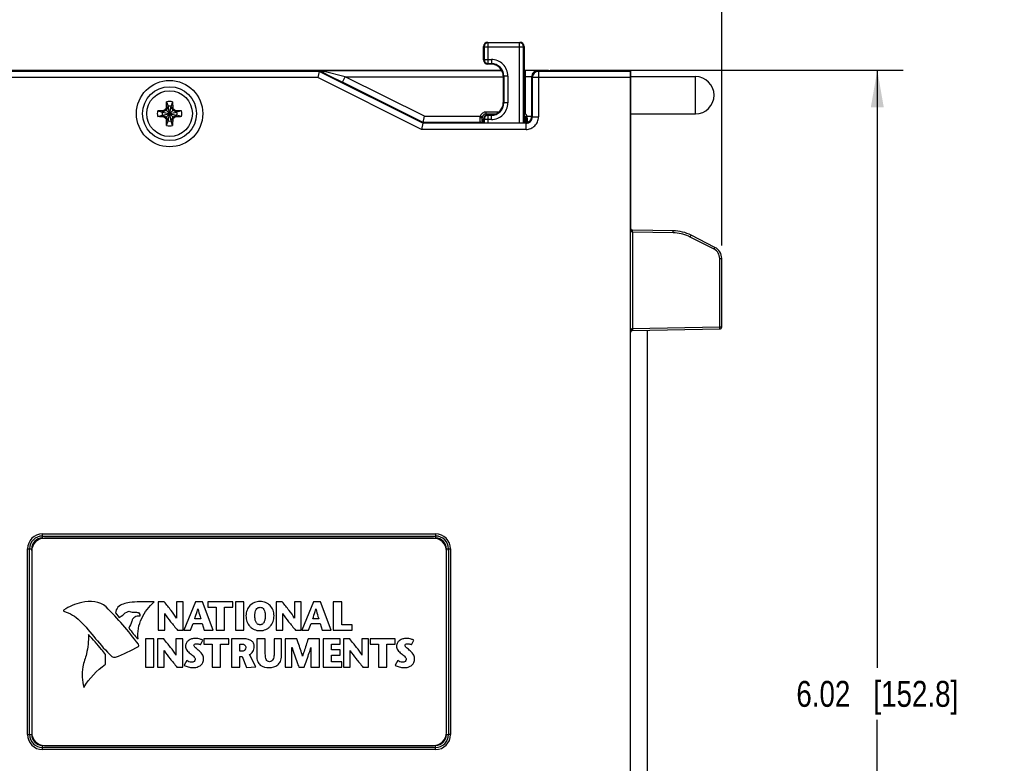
# Model space of a CAD drawing. Header units: inches. Extents: x 0 to 22, y 0 to 17.
# Tile 24 of 29: x 10.4 to 15.2, y 9.1 to 12.7. Entities that reach past the tile are written whole.
import ezdxf

# ---------------------------------------------------------------- set-up
doc = ezdxf.new("R2010")
doc.units = ezdxf.units.IN
doc.header["$LTSCALE"] = 1.21
doc.header["$MEASUREMENT"] = 0
doc.layers.get('0').update_dxf_attribs({"linetype": 'CONTINUOUS'})
doc.layers.add('02___PRT_ALL_AXES', color=7, linetype='CONTINUOUS')
doc.layers.add('DIMENSIONS', color=7, linetype='CONTINUOUS')
doc.styles.get("Standard").update_dxf_attribs({"font": 'txt', "width": 0.8})
doc.dimstyles.new('DIMSTYLE_1', dxfattribs={"dimtxt": 0.125, "dimasz": 0.18, "dimexe": 0.125, "dimexo": 0.0625, "dimgap": 0.0625, "dimtad": 0, "dimtih": 1, "dimtoh": 1, "dimzin": 4, "dimdsep": 46, "dimtxsty": 'STANDARD', "dimblk": '_FILLED', "dimblk1": '_FILLED', "dimblk2": '_FILLED', "dimcen": 0.09, "dimadec": 0, "dimazin": 0, "dimtp": 0.001, "dimtm": 0.001, "dimtfac": 1, "dimtofl": 0, "dimtmove": 0, "dimatfit": 3, "dimldrblk": '_FILLED', "dimfxl": 1, "dimtolj": 1, "dimtzin": 4, "dimarcsym": 0})

# ---------------------------------------------------------------- blocks, each defined once
blk = doc.blocks.new('_FILLED')
at = {"color": 0, "linetype": 'BYBLOCK'}
blk.add_solid([(0, 0), (-1, 0.174), (-1, -0.174)], dxfattribs=at)
blk = doc.blocks.new('*D1')
at = {"layer": 'DIMENSIONS', "color": 2, "linetype": 'CONTINUOUS'}
for p, q in [((8.2982, 9.4384), (8.2982, 13.5009)), ((13.8349, 11.6459), (13.8349, 13.5009)), ((8.2982, 13.3759), (10.3916, 13.3759)), ((13.8349, 13.3759), (11.7416, 13.3759))]:
    blk.add_line(p, q, dxfattribs=at)
at = {"layer": 'DIMENSIONS', "color": 2, "linetype": 'CONTINUOUS', "xscale": 0.18, "yscale": 0.18, "zscale": 0.18, "rotation": 180}
blk.add_blockref('_FILLED', (8.2982, 13.3759), dxfattribs=at)
at = {"layer": 'DIMENSIONS', "color": 2, "linetype": 'CONTINUOUS', "xscale": 0.18, "yscale": 0.18, "zscale": 0.18}
blk.add_blockref('_FILLED', (13.8349, 13.3759), dxfattribs=at)
at = {"layer": 'DIMENSIONS', "color": 2, "linetype": 'CONTINUOUS', "insert": (11.0666, 13.4384), "char_height": 0.125, "width": 1.225, "attachment_point": 2, "line_spacing_factor": 0.9}
blk.add_mtext('5.54{\\Ftxt.shx;\\W1.000000;\\H0.125000; }[140.6]', dxfattribs=at)
blk = doc.blocks.new('*D9')
at = {"layer": 'DIMENSIONS', "color": 2, "linetype": 'CONTINUOUS'}
for p, q in [((13.0574, 12.4917), (14.7099, 12.4917)), ((14.5849, 12.4917), (14.5849, 9.6084)), ((14.5849, 6.4751), (14.5849, 9.3584)), ((12.6724, 6.4751), (14.7099, 6.4751))]:
    blk.add_line(p, q, dxfattribs=at)
at = {"layer": 'DIMENSIONS', "color": 2, "linetype": 'CONTINUOUS', "xscale": 0.18, "yscale": 0.18, "zscale": 0.18}
for p, rotation in [((14.5849, 12.4917), 90), ((14.5849, 6.4751), 270)]:
    blk.add_blockref('_FILLED', p, dxfattribs=dict(at, rotation=rotation))
at = {"layer": 'DIMENSIONS', "color": 2, "linetype": 'CONTINUOUS', "insert": (14.5849, 9.5459), "char_height": 0.125, "width": 1.225, "attachment_point": 2, "line_spacing_factor": 0.9}
blk.add_mtext('6.02{\\Ftxt.shx;\\W1.000000;\\H0.125000; }[152.8]', dxfattribs=at)

msp = doc.modelspace()

# ---------------------------------------------------------------- linework, layer by layer
at = {"color": 7, "linetype": 'CONTINUOUS'}
for p, q in [((12.6865, 12.5411), (12.6865, 12.6059)), ((12.6865, 12.6059), (12.6865, 12.6059)), ((12.6865, 12.6059), (12.6886, 12.6038)), ((12.6886, 12.6038), (12.6886, 12.5431)), ((12.6886, 12.6038), (12.8792, 12.6038)), ((12.7065, 12.6259), (12.7065, 12.6259)), ((12.7065, 12.6259), (12.8613, 12.6259)), ((12.7065, 12.6259), (12.7086, 12.6238)), ((12.7086, 12.5232), (12.7086, 12.6238)), ((12.8592, 12.6238), (12.7086, 12.6238)), ((12.8592, 12.6238), (12.8613, 12.6259)), ((12.8592, 12.2362), (12.8592, 12.6238)), ((12.8613, 12.6259), (12.8613, 12.6259)), ((12.8792, 12.6038), (12.8813, 12.6059)), ((12.8792, 12.2362), (12.8792, 12.6038)), ((12.8813, 12.6059), (12.8813, 12.2362)), ((12.8813, 12.6059), (12.8813, 12.6059)), ((12.6886, 12.5431), (12.6865, 12.5411)), ((12.6865, 12.5411), (12.6865, 12.5411)), ((12.6886, 12.5431), (12.7236, 12.5431)), ((12.7236, 12.5431), (12.7236, 12.5232)), ((10.2368, 12.4917), (12.773, 12.4917)), ((11.8935, 12.4858), (11.8944, 12.4898)), ((11.9037, 12.485), (11.8944, 12.4898)), ((11.9016, 12.4901), (12.7739, 12.4901)), ((11.9171, 12.486), (11.9016, 12.4901)), ((12.7086, 12.5232), (12.7065, 12.5211)), ((12.7065, 12.5211), (12.7065, 12.5211)), ((12.7215, 12.5211), (12.7065, 12.5211)), ((12.7086, 12.5232), (12.7236, 12.5232)), ((12.7236, 12.5232), (12.7215, 12.5211)), ((12.8813, 12.4917), (12.9969, 12.4917)), ((12.8813, 12.4901), (12.8877, 12.4901)), ((12.8877, 12.2834), (12.8877, 12.4901)), ((12.9477, 12.4891), (12.951, 12.4858)), ((12.9949, 12.488), (12.9949, 12.4917)), ((12.9969, 12.488), (12.9969, 12.4917)), ((13.0067, 12.4908), (13.0067, 12.4878)), ((13.3969, 12.4907), (13.0067, 12.4908)), ((13.3969, 11.7247), (13.3969, 12.4907)), ((11.8935, 12.4858), (10.2374, 12.4858)), ((11.8864, 12.4558), (10.2405, 12.4558)), ((11.8935, 12.4858), (11.8864, 12.4558)), ((12.3864, 12.2058), (11.8864, 12.4558)), ((12.3935, 12.2358), (11.8935, 12.4858)), ((11.9083, 12.4826), (11.9037, 12.485)), ((12.0192, 12.4602), (11.9171, 12.486)), ((12.0058, 12.4333), (12.0192, 12.4602)), ((12.0192, 12.4602), (12.7815, 12.4602)), ((12.4013, 12.2691), (12.0192, 12.4602)), ((12.7836, 12.4632), (12.7815, 12.4611)), ((12.7815, 12.3359), (12.7815, 12.4611)), ((12.7836, 12.4632), (12.7836, 12.3338)), ((12.8036, 12.4632), (12.7836, 12.4632)), ((12.8036, 12.4632), (12.8036, 12.3338)), ((12.8813, 12.4602), (12.8877, 12.4602)), ((12.9177, 12.4591), (12.9149, 12.4595)), ((12.9177, 12.4591), (12.9177, 12.2691)), ((12.9177, 12.4591), (12.921, 12.4558)), ((12.921, 12.4558), (12.921, 12.2658)), ((13.3949, 12.4558), (12.921, 12.4558)), ((12.951, 12.4858), (12.951, 12.2658)), ((13.3949, 12.4858), (12.951, 12.4858)), ((13.3949, 12.4877), (13.0047, 12.4878)), ((13.3949, 7.7683), (13.3949, 12.4877)), ((12.3942, 12.2391), (12.0058, 12.4333)), ((11.1554, 12.2984), (11.1394, 12.2892)), ((11.1488, 12.3006), (11.1516, 12.3022)), ((11.1516, 12.3022), (11.1532, 12.305)), ((11.1516, 12.2616), (11.1922, 12.3022)), ((11.1922, 12.2616), (11.1516, 12.3022)), ((11.1646, 12.3144), (11.1554, 12.2984)), ((11.1566, 12.3109), (11.1646, 12.3144)), ((11.1577, 12.3393), (11.1646, 12.3173)), ((11.1646, 12.2465), (11.1792, 12.3173)), ((11.1646, 12.3173), (11.1646, 12.3144)), ((11.1792, 12.2465), (11.1646, 12.3173)), ((11.1646, 12.2494), (11.1792, 12.3144)), ((11.1792, 12.2494), (11.1646, 12.3144)), ((11.1861, 12.3393), (11.1792, 12.3173)), ((11.1792, 12.3144), (11.1792, 12.3173)), ((11.1884, 12.2984), (11.1792, 12.3144)), ((11.1792, 12.3144), (11.1872, 12.3109)), ((11.2044, 12.2892), (11.1884, 12.2984)), ((11.1906, 12.305), (11.1922, 12.3022)), ((11.1922, 12.3022), (11.195, 12.3006)), ((12.7836, 12.3338), (12.7815, 12.3359)), ((12.8036, 12.3338), (12.7836, 12.3338)), ((11.1145, 12.2961), (11.1365, 12.2892)), ((11.1145, 12.2677), (11.1365, 12.2746)), ((11.1365, 12.2746), (11.2073, 12.2892)), ((11.1394, 12.2892), (11.1365, 12.2892)), ((11.1365, 12.2892), (11.2073, 12.2746)), ((11.1365, 12.2746), (11.1394, 12.2746)), ((11.1429, 12.2972), (11.1394, 12.2892)), ((11.1394, 12.2746), (11.2044, 12.2892)), ((11.1394, 12.2892), (11.2044, 12.2746)), ((11.1429, 12.2666), (11.1394, 12.2746)), ((11.1394, 12.2746), (11.1554, 12.2654)), ((11.1516, 12.2616), (11.1488, 12.2632)), ((11.1532, 12.2588), (11.1516, 12.2616)), ((11.1554, 12.2654), (11.1646, 12.2494)), ((11.1646, 12.2494), (11.1566, 12.2529)), ((11.1792, 12.2494), (11.1884, 12.2654)), ((11.1872, 12.2529), (11.1792, 12.2494)), ((11.1884, 12.2654), (11.2044, 12.2746)), ((11.1922, 12.2616), (11.1906, 12.2588)), ((11.195, 12.2632), (11.1922, 12.2616)), ((11.2009, 12.2972), (11.2044, 12.2892)), ((11.2044, 12.2746), (11.2009, 12.2666)), ((11.2073, 12.2892), (11.2044, 12.2892)), ((11.2044, 12.2746), (11.2073, 12.2746)), ((11.2293, 12.2961), (11.2073, 12.2892)), ((11.2293, 12.2677), (11.2073, 12.2746)), ((12.3942, 12.2391), (12.4013, 12.2691)), ((12.4013, 12.2691), (12.6701, 12.2691)), ((12.6796, 12.266), (12.6701, 12.2691)), ((12.6737, 12.2618), (12.6721, 12.262)), ((12.6787, 12.257), (12.6786, 12.2598)), ((12.6787, 12.2514), (12.6787, 12.257)), ((12.6787, 12.2464), (12.6787, 12.2514)), ((12.6865, 12.2362), (12.6865, 12.2559)), ((12.6865, 12.2559), (12.6865, 12.2559)), ((12.6865, 12.2559), (12.6886, 12.2538)), ((12.6886, 12.2538), (12.6886, 12.2362)), ((12.7236, 12.2538), (12.6886, 12.2538)), ((12.6986, 12.2798), (12.6986, 12.2898)), ((12.7598, 12.2898), (12.6986, 12.2898)), ((12.7426, 12.2798), (12.6986, 12.2798)), ((12.7065, 12.2759), (12.7065, 12.2759)), ((12.7065, 12.2759), (12.7215, 12.2759)), ((12.7065, 12.2759), (12.7086, 12.2738)), ((12.7086, 12.2362), (12.7086, 12.2738)), ((12.7236, 12.2738), (12.7086, 12.2738)), ((12.7236, 12.2738), (12.7215, 12.2759)), ((12.7236, 12.2538), (12.7236, 12.2738)), ((12.8815, 12.2756), (12.8877, 12.2834)), ((12.8892, 12.2365), (12.8892, 12.2598)), ((12.8892, 12.2598), (12.8921, 12.2598)), ((12.8952, 12.2691), (12.9177, 12.2691)), ((12.921, 12.2658), (12.9177, 12.2691)), ((12.921, 12.2658), (12.951, 12.2658)), ((13.3969, 12.2719), (13.3949, 12.2719)), ((11.1577, 12.2245), (11.1646, 12.2465)), ((11.1646, 12.2494), (11.1646, 12.2465)), ((11.1792, 12.2465), (11.1792, 12.2494)), ((11.1861, 12.2245), (11.1792, 12.2465)), ((12.3935, 12.2358), (12.3864, 12.2058)), ((12.891, 12.2058), (12.3864, 12.2058)), ((12.3935, 12.2358), (12.3942, 12.2391)), ((12.891, 12.2358), (12.3935, 12.2358)), ((12.6693, 12.2391), (12.3942, 12.2391)), ((12.6693, 12.2391), (12.6719, 12.2365)), ((12.671, 12.239), (12.6693, 12.2391)), ((12.6788, 12.241), (12.6787, 12.2464)), ((12.6789, 12.2383), (12.6788, 12.241)), ((12.6789, 12.2363), (12.6789, 12.2383)), ((12.8903, 12.2364), (12.8916, 12.2379)), ((12.8905, 12.2363), (12.8931, 12.2365)), ((12.891, 12.2058), (12.891, 12.2358)), ((12.8918, 12.2381), (12.8931, 12.2397)), ((12.8931, 12.2365), (12.8945, 12.2368)), ((12.8945, 12.2368), (12.8955, 12.2394)), ((12.8955, 12.2394), (12.8957, 12.2398)), ((12.8957, 12.2398), (12.8958, 12.2402)), ((12.8976, 12.2426), (12.8981, 12.2449)), ((13.3949, 12.215), (13.3969, 12.2149)), ((13.3969, 11.7486), (13.3949, 11.7486)), ((13.3969, 11.7386), (13.3949, 11.7386)), ((13.3969, 11.7329), (13.3949, 11.7329)), ((13.6004, 11.7169), (13.4047, 11.7203)), ((13.4048, 11.7103), (13.4047, 11.7203)), ((13.6003, 11.7069), (13.4048, 11.7103)), ((13.4048, 11.7103), (13.4048, 11.2461)), ((13.6003, 11.7069), (13.6004, 11.7169)), ((13.6832, 11.6862), (13.6877, 11.6951)), ((13.7977, 11.6279), (13.6832, 11.6862)), ((13.8022, 11.6368), (13.6877, 11.6951)), ((13.7977, 11.6279), (13.8021, 11.6368)), ((13.825, 11.5834), (13.8349, 11.5834)), ((13.825, 11.2534), (13.825, 11.5834)), ((13.8349, 11.2534), (13.8349, 11.5834)), ((13.4048, 11.2461), (13.4047, 11.2361)), ((13.4047, 11.2361), (13.8251, 11.2434)), ((13.4048, 11.2461), (13.825, 11.2534)), ((13.4767, 8.7771), (13.4769, 11.2373)), ((13.825, 11.2534), (13.8349, 11.2534)), ((13.8251, 11.2434), (13.825, 11.2534)), ((10.5589, 10.2348), (10.5589, 10.2548)), ((10.5589, 10.2548), (12.4549, 10.2548)), ((10.5589, 10.2448), (12.4549, 10.2448)), ((10.5589, 10.2448), (12.4549, 10.2448)), ((10.5589, 10.2348), (12.4549, 10.2348)), ((12.4549, 10.2548), (12.4549, 10.2348)), ((10.487, 9.2869), (10.487, 10.1829)), ((10.487, 10.1829), (10.507, 10.1829)), ((10.497, 9.2869), (10.497, 10.1829)), ((10.497, 9.2869), (10.497, 10.1829)), ((10.507, 10.1743), (10.507, 10.1829)), ((12.5068, 10.1829), (12.5268, 10.1829)), ((12.5068, 10.1829), (12.5068, 10.1743)), ((12.5168, 10.1829), (12.5168, 9.2869)), ((12.5168, 10.1829), (12.5168, 9.2869)), ((12.5268, 10.1829), (12.5268, 9.2869)), ((11.1167, 9.9269), (11.1167, 9.7907)), ((11.1465, 9.9269), (11.1167, 9.9269)), ((11.2056, 9.9269), (11.2056, 9.8489)), ((11.2379, 9.9269), (11.2056, 9.9269)), ((11.2379, 9.7907), (11.2379, 9.9269)), ((11.2966, 9.9269), (11.2412, 9.7907)), ((11.3311, 9.9269), (11.2966, 9.9269)), ((11.3828, 9.7907), (11.3311, 9.9269)), ((11.3566, 9.9269), (11.3566, 9.9014)), ((11.4762, 9.9269), (11.3566, 9.9269)), ((11.4762, 9.9014), (11.4762, 9.9269)), ((11.4894, 9.9269), (11.4894, 9.7907)), ((11.5305, 9.9269), (11.4894, 9.9269)), ((11.5305, 9.7907), (11.5305, 9.9269)), ((11.7155, 9.9269), (11.6857, 9.9269)), ((11.6857, 9.9269), (11.6857, 9.7907)), ((11.8069, 9.9269), (11.7746, 9.9269)), ((11.7746, 9.9269), (11.7746, 9.8489)), ((11.8069, 9.7907), (11.8069, 9.9269)), ((11.8657, 9.9269), (11.8102, 9.7907)), ((11.9001, 9.9269), (11.8657, 9.9269)), ((11.9519, 9.7907), (11.9001, 9.9269)), ((12.0021, 9.9269), (11.961, 9.9269)), ((11.961, 9.9269), (11.961, 9.7907)), ((12.0021, 9.8162), (12.0021, 9.9269)), ((11.3083, 9.8934), (11.3087, 9.8934)), ((11.3566, 9.9014), (11.3959, 9.9014)), ((11.3959, 9.9014), (11.3959, 9.7907)), ((11.4369, 9.7907), (11.4369, 9.9014)), ((11.4369, 9.9014), (11.4762, 9.9014)), ((11.8774, 9.8934), (11.8778, 9.8934)), ((10.911, 9.8738), (10.929, 9.8524)), ((11.149, 9.7907), (11.149, 9.8705)), ((11.149, 9.8705), (11.1494, 9.8705)), ((11.2056, 9.8489), (11.2052, 9.8489)), ((11.3219, 9.8448), (11.2933, 9.8448)), ((11.718, 9.8705), (11.7184, 9.8705)), ((11.718, 9.7907), (11.718, 9.8705)), ((11.7746, 9.8489), (11.7742, 9.8489)), ((11.891, 9.8448), (11.8624, 9.8448)), ((11.1167, 9.7907), (11.149, 9.7907)), ((11.2105, 9.7907), (11.2379, 9.7907)), ((11.2412, 9.7907), (11.2733, 9.7907)), ((11.2733, 9.7907), (11.2863, 9.8232)), ((11.2863, 9.8232), (11.3286, 9.8232)), ((11.3286, 9.8232), (11.3392, 9.7907)), ((11.3392, 9.7907), (11.3828, 9.7907)), ((11.3959, 9.7907), (11.4369, 9.7907)), ((11.4894, 9.7907), (11.5305, 9.7907)), ((11.6857, 9.7907), (11.718, 9.7907)), ((11.7795, 9.7907), (11.8069, 9.7907)), ((11.8102, 9.7907), (11.8423, 9.7907)), ((11.8423, 9.7907), (11.8554, 9.8232)), ((11.8554, 9.8232), (11.8976, 9.8232)), ((11.8976, 9.8232), (11.9083, 9.7907)), ((11.9083, 9.7907), (11.9519, 9.7907)), ((11.961, 9.7907), (12.0519, 9.7907)), ((12.0519, 9.8162), (12.0021, 9.8162)), ((12.0519, 9.7907), (12.0519, 9.8162)), ((11.0554, 9.7486), (11.0554, 9.6124)), ((11.0965, 9.7486), (11.0554, 9.7486)), ((11.0965, 9.6124), (11.0965, 9.7486)), ((11.114, 9.7486), (11.114, 9.6124)), ((11.1437, 9.7486), (11.114, 9.7486)), ((11.2029, 9.7486), (11.2029, 9.6705)), ((11.2352, 9.7486), (11.2029, 9.7486)), ((11.2352, 9.6124), (11.2352, 9.7486)), ((11.3217, 9.7203), (11.3322, 9.7417)), ((11.3373, 9.7486), (11.3373, 9.7231)), ((11.4569, 9.7486), (11.3373, 9.7486)), ((11.4569, 9.7231), (11.4569, 9.7486)), ((11.5309, 9.7486), (11.4702, 9.7486)), ((11.4702, 9.7486), (11.4702, 9.6124)), ((11.6336, 9.7486), (11.5925, 9.7486)), ((11.5925, 9.7486), (11.5925, 9.6653)), ((11.6336, 9.6774), (11.6336, 9.7486)), ((11.7114, 9.7486), (11.676, 9.7486)), ((11.676, 9.7486), (11.676, 9.6779)), ((11.7114, 9.6663), (11.7114, 9.7486)), ((11.7853, 9.7486), (11.7297, 9.7486)), ((11.7297, 9.7486), (11.7297, 9.6124)), ((11.8949, 9.7486), (11.8404, 9.7486)), ((11.8949, 9.6124), (11.8949, 9.7486)), ((11.9951, 9.7486), (11.9124, 9.7486)), ((11.9124, 9.7486), (11.9124, 9.6124)), ((11.9951, 9.7231), (11.9951, 9.7486)), ((12.0406, 9.7486), (12.0108, 9.7486)), ((12.0108, 9.7486), (12.0108, 9.6124)), ((12.132, 9.7486), (12.0997, 9.7486)), ((12.0997, 9.7486), (12.0997, 9.6705)), ((12.132, 9.6124), (12.132, 9.7486)), ((12.2591, 9.7486), (12.1394, 9.7486)), ((12.1394, 9.7486), (12.1394, 9.7231)), ((12.2591, 9.7231), (12.2591, 9.7486)), ((12.3394, 9.7203), (12.3499, 9.7417)), ((11.1463, 9.6124), (11.1463, 9.6921)), ((11.1463, 9.6921), (11.1467, 9.6921)), ((11.3373, 9.7231), (11.3766, 9.7231)), ((11.3766, 9.7231), (11.3766, 9.6124)), ((11.4177, 9.7231), (11.4569, 9.7231)), ((11.4177, 9.6124), (11.4177, 9.7231)), ((11.5112, 9.7231), (11.5221, 9.7231)), ((11.5112, 9.6896), (11.5112, 9.7231)), ((11.5229, 9.6896), (11.5112, 9.6896)), ((11.762, 9.7077), (11.7624, 9.7077)), ((11.762, 9.6124), (11.762, 9.7077)), ((11.8534, 9.7077), (11.8538, 9.7077)), ((11.8538, 9.7077), (11.8538, 9.6124)), ((11.9534, 9.7231), (11.9951, 9.7231)), ((11.9534, 9.6962), (11.9534, 9.7231)), ((11.9941, 9.6962), (11.9534, 9.6962)), ((11.9941, 9.6707), (11.9941, 9.6962)), ((12.0431, 9.6921), (12.0435, 9.6921)), ((12.0431, 9.6124), (12.0431, 9.6921)), ((12.1394, 9.7231), (12.1787, 9.7231)), ((12.1787, 9.7231), (12.1787, 9.6124)), ((12.2197, 9.7231), (12.2591, 9.7231)), ((12.2197, 9.6124), (12.2197, 9.7231)), ((10.8629, 9.626), (10.8635, 9.674)), ((11.2029, 9.6705), (11.2025, 9.6705)), ((11.255, 9.6451), (11.2426, 9.6225)), ((11.5112, 9.6639), (11.5219, 9.6639)), ((11.5112, 9.6124), (11.5112, 9.6639)), ((11.5219, 9.6639), (11.5435, 9.61)), ((11.5875, 9.6145), (11.5573, 9.6729)), ((11.8135, 9.6647), (11.8132, 9.6647)), ((11.9534, 9.6707), (11.9941, 9.6707)), ((11.9534, 9.6379), (11.9534, 9.6707)), ((12.0997, 9.6705), (12.0993, 9.6705)), ((12.2727, 9.6451), (12.2602, 9.6225)), ((11.0554, 9.6124), (11.0965, 9.6124)), ((11.114, 9.6124), (11.1463, 9.6124)), ((11.2077, 9.6124), (11.2352, 9.6124)), ((11.3766, 9.6124), (11.4177, 9.6124)), ((11.4702, 9.6124), (11.5112, 9.6124)), ((11.5435, 9.61), (11.5875, 9.6145)), ((11.7297, 9.6124), (11.762, 9.6124)), ((11.7953, 9.6124), (11.8211, 9.6124)), ((11.8538, 9.6124), (11.8949, 9.6124)), ((11.9124, 9.6124), (12.0034, 9.6124)), ((12.0034, 9.6379), (11.9534, 9.6379)), ((12.0034, 9.6124), (12.0034, 9.6379)), ((12.0108, 9.6124), (12.0431, 9.6124)), ((12.1046, 9.6124), (12.132, 9.6124)), ((12.1787, 9.6124), (12.2197, 9.6124)), ((10.487, 9.2869), (10.507, 9.2869)), ((12.5068, 9.2869), (12.5168, 9.2869)), ((12.5168, 9.2869), (12.5168, 9.2869)), ((12.5268, 9.2869), (12.5168, 9.2869)), ((10.5589, 9.215), (10.5589, 9.235)), ((12.4549, 9.225), (10.5589, 9.225)), ((12.4549, 9.225), (10.5589, 9.225)), ((12.4549, 9.215), (10.5589, 9.215)), ((12.4549, 9.215), (12.4549, 9.235))]:
    msp.add_line(p, q, dxfattribs=at)
msp.add_lwpolyline([(12.8932, 12.2365), (12.8932, 12.2365), (12.8931, 12.2365), (12.8929, 12.2365), (12.8926, 12.2364), (12.8923, 12.2364), (12.8919, 12.2364), (12.8915, 12.2363), (12.891, 12.2363), (12.8905, 12.2363), (12.8903, 12.2363)], dxfattribs=at)
for radius in [0.16, 0.13, 0.1102]:
    msp.add_circle((11.1719, 12.2819), radius, dxfattribs=at)
for centre, radius, start, end in [((12.7065, 12.6059), 0.02, 90.0087, 179.9913), ((12.7086, 12.6038), 0.02, 90.0214, 179.9786), ((12.8592, 12.6038), 0.02, 0.0213, 89.9787), ((12.8613, 12.6059), 0.02, 0.0087, 89.9913), ((12.7065, 12.5411), 0.02, 180.0087, 269.9913), ((12.7086, 12.5432), 0.02, 180.0213, 269.9787), ((12.7236, 12.4632), 0.08, 359.999, 90.001), ((12.7215, 12.4608), 0.0602, 80.0194, 89.9815), ((12.7236, 12.4632), 0.06, 359.9949, 90.0134), ((12.7215, 12.4611), 0.06, 10.0037, 80.0148), ((12.9477, 12.4589), 0.0302, 90.0966, 112.4325), ((14.0997, 16.7436), 4.7915, 242.7844, 243.0816), ((18.1846, 24.7991), 13.8235, 243.1005, 243.45018), ((12.7215, 12.4611), 0.06, 0.0027, 10.0188), ((12.9479, 12.4591), 0.0302, 157.5674, 179.9034), ((12.9477, 12.4591), 0.03, 112.5109, 157.4889), ((12.951, 12.4558), 0.03, 90.0209, 179.9791), ((12.2044, 10.4877), 2.0979, 120.2091, 120.3969), ((11.1719, 12.2819), 0.0297, 129.0984, 140.9016), ((13.039, 11.2068), 2.1823, 149.6067, 149.7872), ((11.1719, 12.2819), 0.0592, 76.0695, 103.9305), ((11.1719, 12.2819), 0.0361, 78.3738, 101.6262), ((9.3777, 11.2494), 2.0979, 30.2091, 30.3969), ((11.1719, 12.2819), 0.0297, 39.0984, 50.9016), ((10.0968, 10.4148), 2.1823, 59.6067, 59.7872), ((12.7236, 12.3338), 0.08, 269.999, 0.001), ((12.7236, 12.3338), 0.06, 269.9949, 0.0134), ((12.7215, 12.3359), 0.06, 280.0037, 350.0148), ((12.7212, 12.3359), 0.0602, 350.0194, 359.9815), ((11.1719, 12.2819), 0.0592, 166.0695, 193.9305), ((11.1719, 12.2819), 0.0361, 168.3738, 191.6262), ((12.247, 14.149), 2.1823, 239.6067, 239.7872), ((11.1719, 12.2819), 0.0297, 219.0984, 230.9016), ((12.9661, 13.3144), 2.0979, 210.2091, 210.3969), ((9.3048, 13.357), 2.1823, 329.6067, 329.7872), ((11.1719, 12.2819), 0.0297, 309.0984, 320.9016), ((10.1394, 14.0761), 2.0979, 300.2091, 300.3969), ((11.1719, 12.2819), 0.0361, 348.3738, 11.6262), ((11.1719, 12.2819), 0.0592, 346.0695, 13.9305), ((12.6688, 12.2215), 0.0406, 85.3903, 90.2696), ((12.6986, 12.2598), 0.03, 131.8508, 161.9357), ((12.6986, 12.2598), 0.03, 125.8849, 131.8495), ((12.6983, 12.2599), 0.0197, 161.9665, 180.4018), ((12.6986, 12.2598), 0.02, 89.9861, 161.9472), ((12.6986, 12.2598), 0.03, 90.0177, 125.8743), ((12.7065, 12.2559), 0.02, 90.0087, 179.9913), ((12.7086, 12.2538), 0.02, 90.0214, 179.9786), ((12.7215, 12.3359), 0.06, 270.0027, 280.0188), ((12.8691, 12.2597), 0.0302, 58.4147, 66.0699), ((12.8694, 12.2601), 0.0197, 50.0338, 51.9216), ((12.8693, 12.26), 0.0198, 37.3695, 50.0215), ((12.8693, 12.26), 0.0298, 51.9126, 58.4192), ((12.8692, 12.2599), 0.02, 21.9925, 37.3673), ((12.8697, 12.2662), 0.025, 41.8995, 43.7424), ((12.869, 12.2598), 0.0201, 19.2322, 22.015), ((12.869, 12.2598), 0.0202, 359.9931, 19.2276), ((12.891, 12.2658), 0.03, 269.974, 0.0369), ((12.9515, 12.2441), 0.0614, 165.9183, 166.8086), ((12.9474, 12.2451), 0.0572, 165.1772, 165.9158), ((12.8587, 12.2438), 0.0371, 20.6831, 25.5903), ((12.7784, 12.2391), 0.1206, 12.106, 14.4258), ((11.1719, 12.2819), 0.0592, 256.0695, 283.9305), ((11.1719, 12.2819), 0.0361, 258.3738, 281.6262), ((12.6692, 12.2289), 0.0102, 70.107, 79.8686), ((13.035, 12.2325), 0.1458, 177.3542, 178.5036), ((13.031, 12.2326), 0.1419, 176.7891, 177.3514), ((13.0257, 12.2329), 0.1365, 175.6709, 176.7937), ((13.02, 12.2334), 0.1308, 175.104, 175.6666), ((12.8975, 12.2318), 0.00854, 132.354, 134.0238), ((12.8959, 12.2271), 0.00986, 98.0644, 105.5965), ((12.8984, 12.2301), 0.0105, 104.4872, 107.3415), ((12.8878, 12.2688), 0.0296, 285.7175, 294.0713), ((12.8875, 12.2695), 0.0304, 294.031, 297.2065), ((12.8875, 12.2694), 0.0303, 297.191, 310.3325), ((12.8878, 12.269), 0.0298, 310.4053, 318.7142), ((13.4049, 11.7303), 0.01, 180, 269), ((13.597, 11.517), 0.1899, 65.8923, 89.0036), ((13.5969, 11.5169), 0.2, 63, 89), ((13.5969, 11.5167), 0.1903, 63.0084, 65.9012), ((13.7749, 11.5834), 0.06, 0, 62.9856), ((13.775, 11.5834), 0.05, 0.0044, 62.9955), ((13.4049, 11.2261), 0.01, 91, 180), ((13.8249, 11.2534), 0.01, 271, 360), ((10.5589, 10.1829), 0.0719, 90, 180), ((10.5589, 10.1829), 0.0619, 90, 180), ((10.5589, 10.1829), 0.0619, 90, 180), ((10.5589, 10.1829), 0.0519, 90, 180), ((12.4549, 10.1829), 0.0719, 0, 90), ((12.4549, 10.1829), 0.0619, 0, 90), ((12.4549, 10.1829), 0.0619, 0, 90), ((12.4549, 10.1829), 0.0519, 0, 90), ((10.5589, 9.2869), 0.0719, 180, 270), ((10.5589, 9.2869), 0.0619, 180, 270), ((10.5589, 9.2869), 0.0619, 180, 270), ((10.5589, 9.2869), 0.0519, 180, 270), ((12.4549, 9.2869), 0.0719, 270, 360), ((12.4549, 9.2869), 0.0619, 270, 360), ((12.4549, 9.2869), 0.0619, 270, 360), ((12.4549, 9.2869), 0.0519, 270, 360)]:
    msp.add_arc(centre, radius, start, end, dxfattribs=at)
for centre in [(13.0069, 12.491), (13.0049, 12.488)]:
    msp.add_ellipse(centre, major_axis=(0.01, 0), ratio=0.017455, start_param=3.141593, end_param=4.694936, dxfattribs=at)
for points, knots in [([(11.8944, 12.4898), (11.8944, 12.4898), (11.8945, 12.4898), (11.8945, 12.4899), (11.8947, 12.4899), (11.8948, 12.4899), (11.8951, 12.4899), (11.8955, 12.49), (11.8962, 12.49), (11.8972, 12.49), (11.8984, 12.4901), (11.8999, 12.4901), (11.901, 12.4901), (11.9016, 12.4901)], [0, 0, 0, 0, 0.005154, 0.016423, 0.034501, 0.059715, 0.092329, 0.132591, 0.237027, 0.374978, 0.548324, 0.757232, 1, 1, 1, 1]), ([(12.9359, 12.4897), (12.9327, 12.4898), (12.9256, 12.4899), (12.9095, 12.4901), (12.8967, 12.4901), (12.8877, 12.4901)], [0, 0, 0, 0, 0.198575, 0.440318, 1, 1, 1, 1]), ([(12.9477, 12.4891), (12.9477, 12.4891), (12.9476, 12.4892), (12.9474, 12.4892), (12.9471, 12.4892), (12.9468, 12.4893), (12.9463, 12.4893), (12.9456, 12.4894), (12.9444, 12.4894), (12.9427, 12.4895), (12.9407, 12.4896), (12.9384, 12.4897), (12.9367, 12.4897), (12.9359, 12.4897)], [0, 0, 0, 0, 0.00802, 0.023313, 0.046076, 0.07632, 0.114018, 0.159129, 0.271403, 0.412642, 0.581878, 0.778027, 1, 1, 1, 1]), ([(11.9171, 12.486), (11.9159, 12.4854), (11.9136, 12.4845), (11.9101, 12.4838), (11.9067, 12.4839), (11.9046, 12.4845), (11.9037, 12.485)], [0, 0, 0, 0, 0.279321, 0.535895, 0.773648, 1, 1, 1, 1]), ([(12.9149, 12.4595), (12.9142, 12.4596), (12.9127, 12.4597), (12.909, 12.4599), (12.9034, 12.46), (12.8959, 12.4601), (12.8905, 12.4602), (12.8877, 12.4602)], [0, 0, 0, 0, 0.075608, 0.169881, 0.406421, 0.690802, 1, 1, 1, 1]), ([(11.1566, 12.3109), (11.1567, 12.3134), (11.1569, 12.3228), (11.1573, 12.3323), (11.1577, 12.3393)], [0, 0, 0, 0, 0.257991, 1, 1, 1, 1]), ([(11.1861, 12.3393), (11.1863, 12.3371), (11.1868, 12.3276), (11.1871, 12.3181), (11.1872, 12.3109)], [0, 0, 0, 0, 0.24047, 1, 1, 1, 1]), ([(11.1145, 12.2961), (11.1167, 12.2963), (11.1262, 12.2968), (11.1357, 12.2971), (11.1429, 12.2972)], [0, 0, 0, 0, 0.240475, 1, 1, 1, 1]), ([(11.1429, 12.2666), (11.1405, 12.2667), (11.131, 12.2669), (11.1215, 12.2673), (11.1145, 12.2677)], [0, 0, 0, 0, 0.257991, 1, 1, 1, 1]), ([(11.1577, 12.2245), (11.1575, 12.2268), (11.157, 12.2362), (11.1568, 12.2457), (11.1566, 12.2529)], [0, 0, 0, 0, 0.24047, 1, 1, 1, 1]), ([(11.1872, 12.2529), (11.1871, 12.2505), (11.1869, 12.241), (11.1865, 12.2315), (11.1861, 12.2245)], [0, 0, 0, 0, 0.257991, 1, 1, 1, 1]), ([(11.2009, 12.2972), (11.2034, 12.2971), (11.2128, 12.2969), (11.2223, 12.2965), (11.2293, 12.2961)], [0, 0, 0, 0, 0.257991, 1, 1, 1, 1]), ([(11.2293, 12.2677), (11.2271, 12.2675), (11.2176, 12.267), (11.2081, 12.2668), (11.2009, 12.2666)], [0, 0, 0, 0, 0.24047, 1, 1, 1, 1]), ([(12.6701, 12.2691), (12.6696, 12.268), (12.6689, 12.2657), (12.6686, 12.2633), (12.6686, 12.2621)], [0, 0, 0, 0, 0.503386, 1, 1, 1, 1]), ([(12.6686, 12.2621), (12.6686, 12.2606), (12.6687, 12.2575), (12.6687, 12.2532), (12.6688, 12.2498), (12.6688, 12.2474), (12.6689, 12.2458), (12.6689, 12.2443), (12.669, 12.243), (12.669, 12.2419), (12.6691, 12.241), (12.6691, 12.2403), (12.6692, 12.2399), (12.6692, 12.2396), (12.6692, 12.2394), (12.6692, 12.2393), (12.6693, 12.2392), (12.6693, 12.2391), (12.6693, 12.2391)], [0, 0, 0, 0, 0.203379, 0.393628, 0.56474, 0.641698, 0.712243, 0.77589, 0.832249, 0.880955, 0.921647, 0.954006, 0.967009, 0.977877, 0.986599, 0.993171, 0.997607, 1, 1, 1, 1]), ([(12.6786, 12.2598), (12.6786, 12.2599), (12.6786, 12.2602), (12.6783, 12.2605), (12.6778, 12.2608), (12.6773, 12.261), (12.6766, 12.2613), (12.6754, 12.2616), (12.6744, 12.2617), (12.6737, 12.2618)], [0, 0, 0, 0, 0.056151, 0.126309, 0.216991, 0.330521, 0.467226, 0.625749, 1, 1, 1, 1]), ([(12.8952, 12.2691), (12.8946, 12.2716), (12.8928, 12.2765), (12.89, 12.2809), (12.8882, 12.2828)], [0, 0, 0, 0, 0.49998, 1, 1, 1, 1]), ([(12.8897, 12.2445), (12.8899, 12.2468), (12.8904, 12.2514), (12.8912, 12.2559), (12.8917, 12.2581)], [0, 0, 0, 0, 0.499937, 1, 1, 1, 1]), ([(12.891, 12.2058), (12.8949, 12.2058), (12.9028, 12.2066), (12.9141, 12.21), (12.9246, 12.2156), (12.9337, 12.2231), (12.9412, 12.2322), (12.9468, 12.2427), (12.9502, 12.254), (12.951, 12.2619), (12.951, 12.2658)], [0, 0, 0, 0, 0.124899, 0.250028, 0.375009, 0.500002, 0.624994, 0.749973, 0.8751, 1, 1, 1, 1]), ([(12.8921, 12.2598), (12.8922, 12.2604), (12.8923, 12.2616), (12.8924, 12.2632), (12.8925, 12.2644), (12.8926, 12.2656), (12.8927, 12.2665), (12.8929, 12.2671)], [0, 0, 0, 0, 0.251083, 0.502099, 0.627427, 0.752294, 1, 1, 1, 1]), ([(12.8929, 12.2671), (12.893, 12.2674), (12.8932, 12.2679), (12.8936, 12.2684), (12.894, 12.2688), (12.8945, 12.269), (12.8949, 12.2691), (12.8952, 12.2691)], [0, 0, 0, 0, 0.255543, 0.502105, 0.624049, 0.748028, 1, 1, 1, 1]), ([(12.8952, 12.2485), (12.8952, 12.2499), (12.8947, 12.2527), (12.8939, 12.2555), (12.8934, 12.2569)], [0, 0, 0, 0, 0.478046, 1, 1, 1, 1]), ([(12.8981, 12.2449), (12.8981, 12.2455), (12.8982, 12.2467), (12.8983, 12.2495), (12.8981, 12.2535), (12.8974, 12.2588), (12.8967, 12.2625), (12.8963, 12.2644)], [0, 0, 0, 0, 0.090356, 0.192455, 0.428711, 0.701636, 1, 1, 1, 1]), ([(12.9102, 12.2493), (12.9114, 12.2507), (12.9136, 12.2536), (12.9159, 12.2585), (12.9173, 12.2637), (12.9177, 12.2673), (12.9177, 12.2691)], [0, 0, 0, 0, 0.249935, 0.500224, 0.750762, 1, 1, 1, 1]), ([(12.6764, 12.2362), (12.6759, 12.2367), (12.6747, 12.2376), (12.6734, 12.2383), (12.6727, 12.2385)], [0, 0, 0, 0, 0.499295, 1, 1, 1, 1]), ([(12.8918, 12.2381), (12.892, 12.2383), (12.893, 12.2391), (12.8943, 12.2398), (12.8953, 12.2401)], [0, 0, 0, 0, 0.194103, 1, 1, 1, 1]), ([(12.8931, 12.2397), (12.8933, 12.24), (12.894, 12.2412), (12.8945, 12.2426), (12.8948, 12.2437)], [0, 0, 0, 0, 0.242054, 1, 1, 1, 1]), ([(12.8945, 12.2368), (12.8945, 12.2368), (12.8945, 12.2368), (12.8945, 12.2368), (12.8945, 12.2368)], [0, 0, 0, 0, 0.338468, 1, 1, 1, 1]), ([(12.8948, 12.2437), (12.8949, 12.244), (12.8952, 12.2456), (12.8953, 12.2473), (12.8952, 12.2485)], [0, 0, 0, 0, 0.238335, 1, 1, 1, 1]), ([(12.8958, 12.2402), (12.896, 12.2403), (12.8964, 12.2405), (12.8968, 12.2411), (12.8973, 12.2418), (12.8975, 12.2423), (12.8976, 12.2426)], [0, 0, 0, 0, 0.200406, 0.42646, 0.690671, 1, 1, 1, 1]), ([(13.3974, 11.7171), (13.3969, 11.7182), (13.3962, 11.7203), (13.3952, 11.7247), (13.3949, 11.7281), (13.3949, 11.7303)], [0, 0, 0, 0, 0.251799, 0.502032, 1, 1, 1, 1]), ([(13.4048, 11.7103), (13.4043, 11.7103), (13.4034, 11.7105), (13.4022, 11.711), (13.401, 11.7118), (13.3998, 11.713), (13.3985, 11.7148), (13.3977, 11.7163), (13.3974, 11.7171)], [0, 0, 0, 0, 0.131785, 0.261455, 0.388543, 0.513459, 0.758512, 1, 1, 1, 1]), ([(13.3949, 11.2261), (13.3949, 11.2271), (13.395, 11.229), (13.3953, 11.2319), (13.3959, 11.2348), (13.3967, 11.2377), (13.3979, 11.2404), (13.3992, 11.2426), (13.4005, 11.2441), (13.4018, 11.2451), (13.4032, 11.2459), (13.4043, 11.2461), (13.4048, 11.2461)], [0, 0, 0, 0, 0.121767, 0.243667, 0.365864, 0.488589, 0.612223, 0.737473, 0.801248, 0.866134, 0.932435, 1, 1, 1, 1]), ([(11.0984, 9.9278), (11.0746, 9.9277), (11.0348, 9.9282), (10.9842, 9.9258), (10.9581, 9.9196), (10.9479, 9.9167)], [0, 0, 0, 0, 0.471091, 0.788847, 1, 1, 1, 1]), ([(11.0197, 9.7487), (11.0154, 9.7818), (11.0311, 9.8513), (11.0733, 9.9054), (11.0984, 9.9278)], [0, 0, 0, 0, 0.497293, 1, 1, 1, 1]), ([(11.2052, 9.8489), (11.1982, 9.8621), (11.1779, 9.888), (11.1576, 9.9132), (11.1465, 9.9269)], [0, 0, 0, 0, 0.459789, 1, 1, 1, 1]), ([(11.6758, 9.8604), (11.6758, 9.8699), (11.6722, 9.888), (11.6578, 9.9103), (11.6397, 9.9229), (11.6225, 9.9283), (11.6081, 9.9297), (11.5937, 9.9283), (11.5765, 9.9229), (11.5584, 9.9103), (11.544, 9.888), (11.5404, 9.8699), (11.5404, 9.8604)], [0, 0, 0, 0, 0.124958, 0.249916, 0.374873, 0.437352, 0.499831, 0.562352, 0.624873, 0.749916, 0.874958, 1, 1, 1, 1]), ([(11.7742, 9.8489), (11.7673, 9.8621), (11.747, 9.888), (11.7266, 9.9133), (11.7155, 9.9269)], [0, 0, 0, 0, 0.459732, 1, 1, 1, 1]), ([(10.9479, 9.9167), (10.9385, 9.914), (10.921, 9.9029), (10.9115, 9.8837), (10.911, 9.8738)], [0, 0, 0, 0, 0.496883, 1, 1, 1, 1]), ([(10.929, 9.8524), (10.9326, 9.8535), (10.946, 9.8605), (10.9554, 9.873), (10.9653, 9.878)], [0, 0, 0, 0, 0.251756, 1, 1, 1, 1]), ([(10.9806, 9.8809), (10.9875, 9.8783), (11.0016, 9.8768), (11.0157, 9.8772), (11.0222, 9.8755)], [0, 0, 0, 0, 0.522635, 1, 1, 1, 1]), ([(11.2933, 9.8448), (11.297, 9.8565), (11.3025, 9.8726), (11.3071, 9.8889), (11.3083, 9.8934)], [0, 0, 0, 0, 0.723558, 1, 1, 1, 1]), ([(11.3087, 9.8934), (11.3118, 9.881), (11.3163, 9.8649), (11.3209, 9.8487), (11.3219, 9.8448)], [0, 0, 0, 0, 0.759426, 1, 1, 1, 1]), ([(11.5832, 9.8604), (11.5832, 9.8664), (11.5841, 9.8775), (11.5885, 9.8904), (11.595, 9.8974), (11.6018, 9.9003), (11.6081, 9.9011), (11.6144, 9.9003), (11.6212, 9.8974), (11.6277, 9.8904), (11.6321, 9.8775), (11.633, 9.8664), (11.633, 9.8604)], [0, 0, 0, 0, 0.125094, 0.250188, 0.375283, 0.43783, 0.500377, 0.56283, 0.625283, 0.750188, 0.875094, 1, 1, 1, 1]), ([(11.8624, 9.8448), (11.8661, 9.8565), (11.8715, 9.8726), (11.8761, 9.8889), (11.8774, 9.8934)], [0, 0, 0, 0, 0.72359, 1, 1, 1, 1]), ([(11.8778, 9.8934), (11.8808, 9.881), (11.8853, 9.8649), (11.8899, 9.8487), (11.891, 9.8448)], [0, 0, 0, 0, 0.759402, 1, 1, 1, 1]), ([(11.0284, 9.8584), (11.0202, 9.8587), (11.0072, 9.8577), (10.9943, 9.8464), (10.9911, 9.8383), (10.9899, 9.8339)], [0, 0, 0, 0, 0.493843, 0.725062, 1, 1, 1, 1]), ([(11.0222, 9.8755), (11.0256, 9.8745), (11.0278, 9.8671), (11.0283, 9.8628), (11.0292, 9.8584), (11.0284, 9.8584)], [0, 0, 0, 0, 0.567394, 0.867669, 1, 1, 1, 1]), ([(11.1494, 9.8705), (11.1574, 9.8566), (11.1779, 9.8299), (11.1993, 9.8042), (11.2105, 9.7907)], [0, 0, 0, 0, 0.476922, 1, 1, 1, 1]), ([(11.5404, 9.8604), (11.5404, 9.8502), (11.5436, 9.831), (11.555, 9.8117), (11.568, 9.8001), (11.5796, 9.7935), (11.5907, 9.79), (11.6004, 9.7886), (11.6081, 9.7883), (11.6159, 9.7886), (11.6255, 9.79), (11.6366, 9.7935), (11.6482, 9.8001), (11.6612, 9.8117), (11.6726, 9.831), (11.6758, 9.8502), (11.6758, 9.8604)], [0, 0, 0, 0, 0.125, 0.25, 0.3125, 0.375, 0.4375, 0.46875, 0.5, 0.53125, 0.5625, 0.625, 0.6875, 0.75, 0.875, 1, 1, 1, 1]), ([(11.633, 9.8604), (11.633, 9.8539), (11.6322, 9.8421), (11.6287, 9.8305), (11.6242, 9.8236), (11.6199, 9.8197), (11.6155, 9.8177), (11.6115, 9.8169), (11.6081, 9.8167), (11.6048, 9.8169), (11.6008, 9.8177), (11.5963, 9.8197), (11.5921, 9.8236), (11.5875, 9.8305), (11.584, 9.8421), (11.5832, 9.8539), (11.5832, 9.8604)], [0, 0, 0, 0, 0.125, 0.25, 0.3125, 0.375, 0.4375, 0.46875, 0.5, 0.53125, 0.5625, 0.625, 0.6875, 0.75, 0.875, 1, 1, 1, 1]), ([(11.7184, 9.8705), (11.7264, 9.8566), (11.7469, 9.8299), (11.7683, 9.8042), (11.7795, 9.7907)], [0, 0, 0, 0, 0.476954, 1, 1, 1, 1]), ([(10.7817, 9.7694), (10.7803, 9.7382), (10.7776, 9.6961), (10.7659, 9.6558), (10.7624, 9.6458)], [0, 0, 0, 0, 0.745915, 1, 1, 1, 1]), ([(10.8635, 9.674), (10.8571, 9.682), (10.8303, 9.7142), (10.8025, 9.7455), (10.7817, 9.7694)], [0, 0, 0, 0, 0.243653, 1, 1, 1, 1]), ([(11.2025, 9.6705), (11.1955, 9.6838), (11.1752, 9.7096), (11.1548, 9.7349), (11.1437, 9.7486)], [0, 0, 0, 0, 0.45979, 1, 1, 1, 1]), ([(11.3322, 9.7417), (11.3282, 9.7443), (11.3204, 9.7473), (11.3104, 9.7498), (11.3028, 9.7507), (11.2956, 9.751), (11.2873, 9.7505), (11.2757, 9.7479), (11.263, 9.7419), (11.2517, 9.73), (11.249, 9.7194), (11.249, 9.7143)], [0, 0, 0, 0, 0.137544, 0.2402, 0.297698, 0.358749, 0.450024, 0.537745, 0.701239, 0.851236, 1, 1, 1, 1]), ([(11.5803, 9.7122), (11.5803, 9.7173), (11.5784, 9.7277), (11.5677, 9.7403), (11.5509, 9.7474), (11.538, 9.7486), (11.5309, 9.7486)], [0, 0, 0, 0, 0.22459, 0.440468, 0.688895, 1, 1, 1, 1]), ([(11.8132, 9.6647), (11.807, 9.6864), (11.7976, 9.7143), (11.7877, 9.742), (11.7853, 9.7486)], [0, 0, 0, 0, 0.764325, 1, 1, 1, 1]), ([(11.8404, 9.7486), (11.8335, 9.7283), (11.8238, 9.7006), (11.8157, 9.6724), (11.8135, 9.6647)], [0, 0, 0, 0, 0.729298, 1, 1, 1, 1]), ([(12.0993, 9.6705), (12.0924, 9.6838), (12.0721, 9.7096), (12.0517, 9.7349), (12.0406, 9.7486)], [0, 0, 0, 0, 0.459723, 1, 1, 1, 1]), ([(12.3499, 9.7417), (12.3459, 9.7443), (12.3381, 9.7473), (12.3281, 9.7498), (12.3205, 9.7507), (12.3133, 9.751), (12.305, 9.7505), (12.2934, 9.7479), (12.2806, 9.7419), (12.2694, 9.73), (12.2666, 9.7194), (12.2666, 9.7143)], [0, 0, 0, 0, 0.137545, 0.240177, 0.297651, 0.358668, 0.449988, 0.537732, 0.701235, 0.851225, 1, 1, 1, 1]), ([(11.1467, 9.6921), (11.1546, 9.6783), (11.1752, 9.6516), (11.1966, 9.6259), (11.2077, 9.6124)], [0, 0, 0, 0, 0.476939, 1, 1, 1, 1]), ([(11.249, 9.7143), (11.249, 9.7074), (11.2536, 9.6922), (11.2657, 9.6831), (11.2715, 9.6779)], [0, 0, 0, 0, 0.468232, 1, 1, 1, 1]), ([(11.3144, 9.691), (11.3088, 9.6961), (11.3006, 9.7023), (11.2917, 9.7106), (11.2886, 9.7172), (11.2927, 9.7246), (11.2986, 9.7254), (11.3017, 9.7254)], [0, 0, 0, 0, 0.433716, 0.583598, 0.696021, 0.82172, 1, 1, 1, 1]), ([(11.3017, 9.7254), (11.307, 9.7254), (11.3141, 9.7243), (11.3204, 9.7212), (11.3217, 9.7203)], [0, 0, 0, 0, 0.765643, 1, 1, 1, 1]), ([(11.3361, 9.6501), (11.3361, 9.6568), (11.3328, 9.6731), (11.3211, 9.6847), (11.3144, 9.691)], [0, 0, 0, 0, 0.422355, 1, 1, 1, 1]), ([(11.5221, 9.7231), (11.5262, 9.7231), (11.5362, 9.7215), (11.5392, 9.7111), (11.5392, 9.7063)], [0, 0, 0, 0, 0.460853, 1, 1, 1, 1]), ([(11.5392, 9.7063), (11.5392, 9.7024), (11.5363, 9.6936), (11.5274, 9.6896), (11.5229, 9.6896)], [0, 0, 0, 0, 0.46842, 1, 1, 1, 1]), ([(11.5573, 9.6729), (11.5638, 9.6761), (11.5767, 9.6869), (11.5803, 9.7035), (11.5803, 9.7122)], [0, 0, 0, 0, 0.452886, 1, 1, 1, 1]), ([(11.7624, 9.7077), (11.7698, 9.6832), (11.7807, 9.6514), (11.7925, 9.6199), (11.7953, 9.6124)], [0, 0, 0, 0, 0.762692, 1, 1, 1, 1]), ([(11.8211, 9.6124), (11.8296, 9.6355), (11.841, 9.667), (11.8509, 9.6991), (11.8534, 9.7077)], [0, 0, 0, 0, 0.732415, 1, 1, 1, 1]), ([(12.0435, 9.6921), (12.0515, 9.6783), (12.072, 9.6516), (12.0934, 9.6259), (12.1046, 9.6124)], [0, 0, 0, 0, 0.476908, 1, 1, 1, 1]), ([(12.2666, 9.7143), (12.2666, 9.7074), (12.2713, 9.6922), (12.2833, 9.6831), (12.2892, 9.6779)], [0, 0, 0, 0, 0.468174, 1, 1, 1, 1]), ([(12.332, 9.691), (12.3265, 9.6961), (12.3183, 9.7023), (12.3094, 9.7106), (12.3062, 9.7172), (12.3104, 9.7246), (12.3162, 9.7254), (12.3194, 9.7254)], [0, 0, 0, 0, 0.433798, 0.583708, 0.696152, 0.821814, 1, 1, 1, 1]), ([(12.3194, 9.7254), (12.3247, 9.7254), (12.3318, 9.7243), (12.338, 9.7212), (12.3394, 9.7203)], [0, 0, 0, 0, 0.765643, 1, 1, 1, 1]), ([(12.3538, 9.6501), (12.3538, 9.6568), (12.3504, 9.6731), (12.3387, 9.6847), (12.332, 9.691)], [0, 0, 0, 0, 0.422355, 1, 1, 1, 1]), ([(10.7624, 9.6458), (10.7586, 9.6353), (10.7475, 9.5924), (10.7506, 9.5466), (10.7581, 9.5144)], [0, 0, 0, 0, 0.251121, 1, 1, 1, 1]), ([(11.2426, 9.6225), (11.2482, 9.618), (11.2587, 9.6133), (11.2716, 9.6109), (11.2794, 9.6102), (11.288, 9.6099), (11.2986, 9.6107), (11.313, 9.6148), (11.3262, 9.6238), (11.3342, 9.6373), (11.3361, 9.6463), (11.3361, 9.6501)], [0, 0, 0, 0, 0.185574, 0.285026, 0.335816, 0.386925, 0.506394, 0.606847, 0.769472, 0.901074, 1, 1, 1, 1]), ([(11.2955, 9.6497), (11.2955, 9.6457), (11.291, 9.6371), (11.2777, 9.6346), (11.2653, 9.6377), (11.2582, 9.6426), (11.255, 9.6451)], [0, 0, 0, 0, 0.24473, 0.487143, 0.757747, 1, 1, 1, 1]), ([(11.2715, 9.6779), (11.2768, 9.6733), (11.2868, 9.6666), (11.2955, 9.6553), (11.2955, 9.6497)], [0, 0, 0, 0, 0.556242, 1, 1, 1, 1]), ([(11.5925, 9.6653), (11.5925, 9.6566), (11.5945, 9.6404), (11.6132, 9.6142), (11.6377, 9.61), (11.6527, 9.61)], [0, 0, 0, 0, 0.283839, 0.513442, 1, 1, 1, 1]), ([(11.6546, 9.6385), (11.651, 9.6385), (11.6436, 9.6398), (11.6364, 9.6492), (11.6339, 9.6622), (11.6336, 9.6719), (11.6336, 9.6774)], [0, 0, 0, 0, 0.218594, 0.418051, 0.670787, 1, 1, 1, 1]), ([(11.6527, 9.61), (11.667, 9.61), (11.6905, 9.6155), (11.7091, 9.641), (11.7114, 9.6575), (11.7114, 9.6663)], [0, 0, 0, 0, 0.472299, 0.710339, 1, 1, 1, 1]), ([(11.676, 9.6779), (11.676, 9.6722), (11.6754, 9.6621), (11.6716, 9.6491), (11.6645, 9.6402), (11.6578, 9.6385), (11.6546, 9.6385)], [0, 0, 0, 0, 0.344916, 0.607367, 0.810136, 1, 1, 1, 1]), ([(12.2602, 9.6225), (12.2659, 9.618), (12.2764, 9.6133), (12.2892, 9.6109), (12.2971, 9.6102), (12.3057, 9.6099), (12.3163, 9.6107), (12.3307, 9.6148), (12.3439, 9.6238), (12.3518, 9.6373), (12.3538, 9.6463), (12.3538, 9.6501)], [0, 0, 0, 0, 0.185647, 0.285098, 0.335881, 0.386981, 0.506438, 0.606882, 0.769494, 0.901084, 1, 1, 1, 1]), ([(12.3131, 9.6497), (12.3131, 9.6457), (12.3087, 9.6371), (12.2954, 9.6346), (12.283, 9.6377), (12.2759, 9.6426), (12.2727, 9.6451)], [0, 0, 0, 0, 0.244663, 0.487003, 0.757778, 1, 1, 1, 1]), ([(12.2892, 9.6779), (12.2945, 9.6733), (12.3045, 9.6666), (12.3131, 9.6553), (12.3131, 9.6497)], [0, 0, 0, 0, 0.556157, 1, 1, 1, 1])]:
    msp.add_open_spline(points, degree=3, knots=knots, dxfattribs=at)
for points in [[(10.7482, 9.9242), (10.7154, 9.9182), (10.6886, 9.9052), (10.6609, 9.8863)], [(10.8654, 9.9025), (10.8345, 9.9323), (10.7896, 9.9318), (10.7482, 9.9242)], [(10.6609, 9.8863), (10.6597, 9.8854), (10.6601, 9.8824), (10.6624, 9.8817)], [(10.6624, 9.8817), (10.6914, 9.8727), (10.7174, 9.8575), (10.7389, 9.8362)], [(11.0223, 9.723), (10.9711, 9.7873), (10.9238, 9.8463), (10.8654, 9.9025)], [(10.9653, 9.878), (10.97, 9.8804), (10.9758, 9.8828), (10.9806, 9.8809)], [(10.7389, 9.8362), (10.795, 9.781), (10.835, 9.7175), (10.8933, 9.6644)], [(10.9899, 9.8339), (10.9867, 9.8219), (10.9809, 9.8108), (10.9752, 9.7998)], [(10.9752, 9.7998), (10.9906, 9.7833), (11.0022, 9.763), (11.0197, 9.7487)], [(10.9112, 9.6605), (10.95, 9.6748), (10.986, 9.6919), (11.0224, 9.7126)], [(11.0224, 9.7126), (11.0241, 9.7136), (11.0243, 9.7205), (11.0223, 9.723)], [(10.8933, 9.6644), (10.8972, 9.6609), (10.905, 9.6582), (10.9112, 9.6605)], [(10.7581, 9.5144), (10.7845, 9.5581), (10.8213, 9.5964), (10.8629, 9.626)]]:
    msp.add_open_spline(points, degree=3, dxfattribs=at)
at = {"layer": '02___PRT_ALL_AXES', "color": 7, "linetype": 'CONTINUOUS'}
for p, q in [((13.3969, 12.4609), (13.7079, 12.4609)), ((13.7079, 12.2809), (13.7079, 12.4609)), ((13.3969, 12.2809), (13.7079, 12.2809)), ((12.4449, 10.2344), (10.5689, 10.2344)), ((10.5069, 10.1724), (10.5069, 9.2964)), ((12.5069, 9.2964), (12.5069, 10.1724)), ((10.5689, 9.2344), (12.4449, 9.2344))]:
    msp.add_line(p, q, dxfattribs=at)
for centre, radius, start, end in [((13.7079, 12.3709), 0.09, 270, 90), ((10.5689, 10.1724), 0.062, 90, 180), ((12.4449, 10.1724), 0.062, 0, 90), ((10.5689, 9.2964), 0.062, 180, 270), ((12.4449, 9.2964), 0.062, 270, 360)]:
    msp.add_arc(centre, radius, start, end, dxfattribs=at)

# ---------------------------------------------------------------- dimensions: what is measured, and where the dimension line sits
at = {"layer": 'DIMENSIONS', "color": 2, "linetype": 'CONTINUOUS'}
dim = msp.add_linear_dim(base=(13.8349, 13.3759), p1=(8.2982, 9.3759), p2=(13.8349, 11.5834), dimstyle='DIMSTYLE_1', dxfattribs=at)
dim.commit()
dim.dimension.update_dxf_attribs({"geometry": '*D1', "text_midpoint": (11.0666, 13.3759), "dimtype": 160})
dim = msp.add_linear_dim(base=(14.5849, 6.4751), p1=(12.9949, 12.4917), p2=(12.6099, 6.4751), angle=270, dimstyle='DIMSTYLE_1', dxfattribs=at)
dim.commit()
dim.dimension.update_dxf_attribs({"geometry": '*D9', "text_midpoint": (14.5849, 9.4834), "dimtype": 160})

doc.saveas('drawing.dxf')
